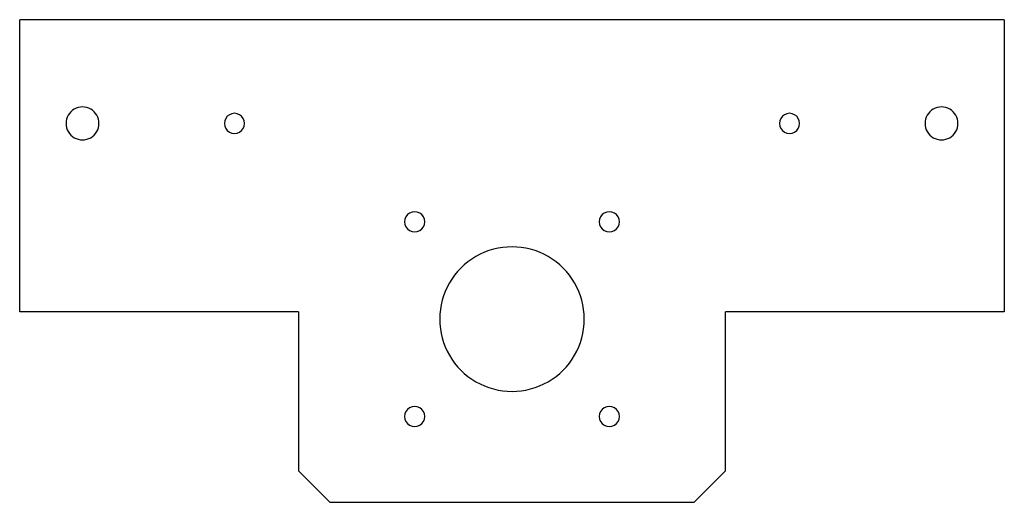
# Model space of a CAD drawing. Extents: x -78 to 78, y 34 to 110.
import ezdxf

# ---------------------------------------------------------------- set-up
doc = ezdxf.new("R2010")
doc.units = 0
doc.layers.get('0').update_dxf_attribs({"linetype": 'CONTINUOUS'})

msp = doc.modelspace()

# ---------------------------------------------------------------- linework, layer by layer
at = {"color": 7}
for points in [[(78.4, 110.3), (-78.4, 110.3)], [(-78.4, 63.8), (-78.4, 110.3)], [(78.4, 110.3), (78.4, 63.8)], [(-65.775, 93.8), (-65.775, 93.8)], [(-42.6, 93.8), (-42.6, 93.8)], [(45.8, 93.8), (45.8, 93.8)], [(71.025, 93.8), (71.025, 93.8)], [(-13.9, 78.15), (-13.9, 78.15)], [(17.1, 78.15), (17.1, 78.15)], [(-34, 63.8), (-78.4, 63.8)], [(-34, 63.8), (-34, 38.5), (-29, 33.5), (29, 33.5), (34, 38.5), (34, 63.8)], [(78.4, 63.8), (34, 63.8)], [(11.5, 62.65), (11.5, 62.65)], [(-13.9, 47.15), (-13.9, 47.15)], [(17.1, 47.15), (17.1, 47.15)]]:
    msp.add_lwpolyline(points, dxfattribs=at)
for points in [[(-69.7125, 96.073317), (-70.524678, 95.604406), (-71.025, 94.737822), (-71.025, 93.8)], [(-67.0875, 96.073317), (-67.899678, 96.542228), (-68.900322, 96.542228), (-69.7125, 96.073317)], [(-65.775, 93.8), (-65.775, 94.737822), (-66.275322, 95.604406), (-67.0875, 96.073317)], [(67.0875, 96.073317), (66.275322, 95.604406), (65.775, 94.737822), (65.775, 93.8)], [(69.7125, 96.073317), (68.900322, 96.542228), (67.899678, 96.542228), (67.0875, 96.073317)], [(71.025, 93.8), (71.025, 94.737822), (70.524678, 95.604406), (69.7125, 96.073317)], [(-45, 95.185641), (-45.495042, 94.899828), (-45.8, 94.371625), (-45.8, 93.8)], [(-43.4, 95.185641), (-43.895042, 95.471453), (-44.504958, 95.471453), (-45, 95.185641)], [(-42.6, 93.8), (-42.6, 94.371625), (-42.904958, 94.899828), (-43.4, 95.185641)], [(43.4, 95.185641), (42.904958, 94.899828), (42.6, 94.371625), (42.6, 93.8)], [(45, 95.185641), (44.504958, 95.471453), (43.895042, 95.471453), (43.4, 95.185641)], [(45.8, 93.8), (45.8, 94.371625), (45.495042, 94.899828), (45, 95.185641)], [(-71.025, 93.8), (-71.025, 92.862178), (-70.524678, 91.995594), (-69.7125, 91.526683)], [(-67.0875, 91.526683), (-66.275322, 91.995594), (-65.775, 92.862178), (-65.775, 93.8)], [(-45.8, 93.8), (-45.8, 93.228375), (-45.495042, 92.700172), (-45, 92.414359)], [(-43.4, 92.414359), (-42.904958, 92.700172), (-42.6, 93.228375), (-42.6, 93.8)], [(42.6, 93.8), (42.6, 93.228375), (42.904959, 92.700172), (43.4, 92.414359)], [(45, 92.414359), (45.495042, 92.700172), (45.8, 93.228375), (45.8, 93.8)], [(65.775, 93.8), (65.775, 92.862178), (66.275322, 91.995594), (67.0875, 91.526683)], [(69.7125, 91.526683), (70.524678, 91.995594), (71.025, 92.862178), (71.025, 93.8)], [(-69.7125, 91.526683), (-68.900322, 91.057772), (-67.899678, 91.057772), (-67.0875, 91.526683)], [(-45, 92.414359), (-44.504958, 92.128547), (-43.895042, 92.128547), (-43.4, 92.414359)], [(43.4, 92.414359), (43.895042, 92.128547), (44.504958, 92.128547), (45, 92.414359)], [(67.0875, 91.526683), (67.899678, 91.057772), (68.900322, 91.057772), (69.7125, 91.526683)], [(-16.3, 79.535641), (-16.795042, 79.249828), (-17.1, 78.721625), (-17.1, 78.15)], [(-14.7, 79.535641), (-15.195042, 79.821453), (-15.804958, 79.821453), (-16.3, 79.535641)], [(-13.9, 78.15), (-13.9, 78.721625), (-14.204958, 79.249828), (-14.7, 79.535641)], [(14.7, 79.535641), (14.204958, 79.249828), (13.9, 78.721625), (13.9, 78.15)], [(16.3, 79.535641), (15.804958, 79.821453), (15.195042, 79.821453), (14.7, 79.535641)], [(17.1, 78.15), (17.1, 78.721625), (16.795042, 79.249828), (16.3, 79.535641)], [(-17.1, 78.15), (-17.1, 77.578375), (-16.795042, 77.050172), (-16.3, 76.764359)], [(-14.7, 76.764359), (-14.204958, 77.050172), (-13.9, 77.578375), (-13.9, 78.15)], [(13.9, 78.15), (13.9, 77.578375), (14.204958, 77.050172), (14.7, 76.764359)], [(16.3, 76.764359), (16.795042, 77.050172), (17.1, 77.578375), (17.1, 78.15)], [(-16.3, 76.764359), (-15.804958, 76.478547), (-15.195042, 76.478547), (-14.7, 76.764359)], [(14.7, 76.764359), (15.195042, 76.478547), (15.804958, 76.478547), (16.3, 76.764359)], [(5.75, 72.609292), (2.191888, 74.663569), (-2.191888, 74.663569), (-5.75, 72.609292)], [(-5.75, 72.609292), (-9.308112, 70.555015), (-11.5, 66.758554), (-11.5, 62.65)], [(11.5, 62.65), (11.5, 66.758554), (9.308112, 70.555015), (5.75, 72.609292)], [(-11.5, 62.65), (-11.5, 58.541446), (-9.308112, 54.744985), (-5.75, 52.690708)], [(5.75, 52.690708), (9.308112, 54.744985), (11.5, 58.541446), (11.5, 62.65)], [(-5.75, 52.690708), (-2.191888, 50.636431), (2.191888, 50.636431), (5.75, 52.690708)], [(-14.7, 48.53564), (-15.195042, 48.821453), (-15.804958, 48.821453), (-16.3, 48.53564)], [(16.3, 48.53564), (15.804958, 48.821453), (15.195042, 48.821453), (14.7, 48.53564)], [(-16.3, 48.53564), (-16.795042, 48.249828), (-17.1, 47.721625), (-17.1, 47.15)], [(-17.1, 47.15), (-17.1, 46.578375), (-16.795042, 46.050172), (-16.3, 45.764359)], [(-13.9, 47.15), (-13.9, 47.721625), (-14.204958, 48.249828), (-14.7, 48.53564)], [(-14.7, 45.764359), (-14.204958, 46.050172), (-13.9, 46.578375), (-13.9, 47.15)], [(14.7, 48.53564), (14.204958, 48.249828), (13.9, 47.721625), (13.9, 47.15)], [(13.9, 47.15), (13.9, 46.578375), (14.204958, 46.050172), (14.7, 45.764359)], [(17.1, 47.15), (17.1, 47.721625), (16.795042, 48.249828), (16.3, 48.53564)], [(16.3, 45.764359), (16.795042, 46.050172), (17.1, 46.578375), (17.1, 47.15)], [(-16.3, 45.764359), (-15.804958, 45.478547), (-15.195042, 45.478547), (-14.7, 45.764359)], [(14.7, 45.764359), (15.195042, 45.478547), (15.804958, 45.478547), (16.3, 45.764359)]]:
    msp.add_open_spline(points, degree=3, dxfattribs=at)

doc.saveas('drawing.dxf')
